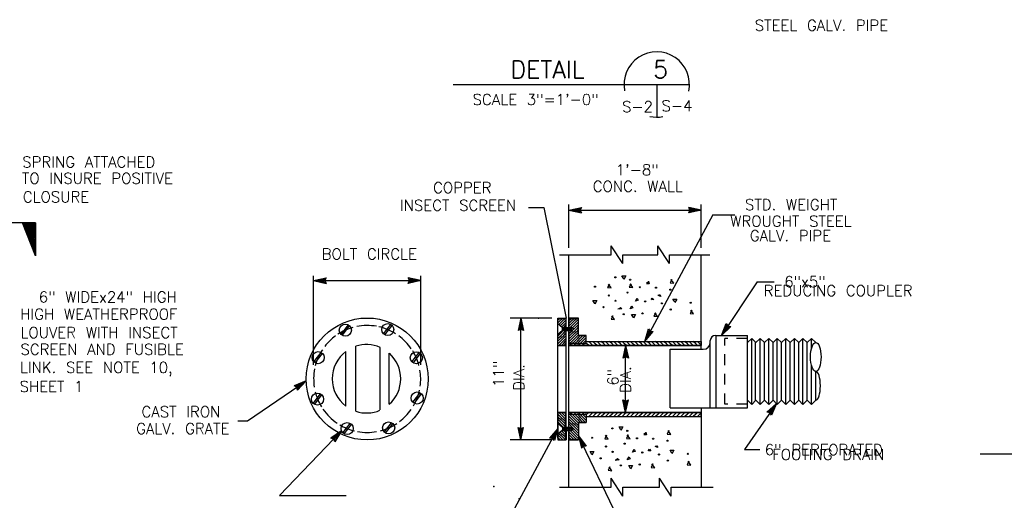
# Model space of a CAD drawing. Extents: x -18.3 to 23.7, y -15.8 to 14.2.
# Tile 11 of 19: x -8.4 to 2.9, y 2.1 to 7.6. Entities that reach past the tile are written whole.
import ezdxf
from ezdxf.enums import TextEntityAlignment as Align

# ---------------------------------------------------------------- set-up
doc = ezdxf.new("R2010")
doc.units = 0
doc.header["$MEASUREMENT"] = 0
doc.linetypes.add('HIDDEN2', pattern=[0.1875, 0.125, -0.0625])
doc.layers.add('01', color=7, linetype='CONTINUOUS')
doc.layers.add('02', color=7, linetype='CONTINUOUS')
doc.styles.add('TXT_SHX', font='txt.shx')

msp = doc.modelspace()

# ---------------------------------------------------------------- linework, layer by layer
at = {"layer": '01', "color": 7, "linetype": 'CONTINUOUS'}
for p, q in [((-3.463, 6.865), (-0.754, 6.865)), ((-1.129, 6.865), (-1.129, 6.49)), ((-2.602, 5.454), (-2.424, 5.454)), ((-2.424, 5.454), (-2.17, 4.184)), ((-2.137, 4.989), (-2.137, 5.489)), ((-2.137, 5.423), (-1.993, 5.454)), ((-2.137, 5.423), (-0.619, 5.423)), ((-2.137, 5.423), (-1.993, 5.392)), ((-2.1, 5.423), (-2.006, 5.443)), ((-2.1, 5.423), (-2.006, 5.403)), ((-2.064, 5.423), (-2.019, 5.433)), ((-2.064, 5.423), (-2.019, 5.414)), ((-2.019, 5.433), (-2.023, 5.423)), ((-2.023, 5.423), (-2.019, 5.414)), ((-2.006, 5.443), (-2.015, 5.423)), ((-2.015, 5.423), (-2.006, 5.403)), ((-1.993, 5.454), (-2.007, 5.423)), ((-2.007, 5.423), (-1.993, 5.392)), ((-0.619, 5.423), (-0.763, 5.454)), ((-0.749, 5.423), (-0.763, 5.454)), ((-0.619, 5.423), (-0.763, 5.392)), ((-0.763, 5.392), (-0.749, 5.423)), ((-0.656, 5.423), (-0.75, 5.443)), ((-0.741, 5.423), (-0.75, 5.443)), ((-0.656, 5.423), (-0.75, 5.403)), ((-0.75, 5.403), (-0.741, 5.423)), ((-0.692, 5.423), (-0.737, 5.432)), ((-0.733, 5.423), (-0.737, 5.432)), ((-0.692, 5.423), (-0.737, 5.413)), ((-0.737, 5.413), (-0.733, 5.423)), ((-0.619, 4.989), (-0.619, 5.489)), ((-0.485, 5.367), (-1.264, 3.916)), ((-0.485, 5.367), (-0.235, 5.367)), ((-1.651, 4.909), (-1.651, 5.011)), ((-1.517, 4.808), (-1.651, 5.011)), ((-1.116, 4.909), (-1.116, 5.011)), ((-0.982, 4.808), (-1.116, 5.011)), ((-2.244, 4.909), (-1.651, 4.909)), ((-2.137, 4.074), (-2.137, 4.909)), ((-1.517, 4.808), (-1.517, 4.909)), ((-1.517, 4.909), (-1.116, 4.909)), ((-0.982, 4.808), (-0.982, 4.909)), ((-0.982, 4.909), (-0.522, 4.909)), ((-0.619, 3.825), (-0.619, 4.909)), ((-5.065, 3.645), (-5.065, 4.669)), ((-5.065, 4.613), (-4.921, 4.644)), ((-5.028, 4.613), (-4.934, 4.633)), ((-4.934, 4.633), (-4.943, 4.613)), ((-4.921, 4.644), (-4.935, 4.613)), ((-3.835, 4.613), (-3.979, 4.644)), ((-3.965, 4.613), (-3.979, 4.644)), ((-3.872, 4.613), (-3.966, 4.633)), ((-3.957, 4.613), (-3.966, 4.633)), ((-3.837, 3.645), (-3.837, 4.669)), ((-5.065, 4.613), (-3.835, 4.613)), ((-5.065, 4.613), (-4.921, 4.582)), ((-5.028, 4.613), (-4.934, 4.593)), ((-4.992, 4.613), (-4.947, 4.623)), ((-4.992, 4.613), (-4.947, 4.604)), ((-4.947, 4.623), (-4.951, 4.613)), ((-4.951, 4.613), (-4.947, 4.604)), ((-4.943, 4.613), (-4.934, 4.593)), ((-4.935, 4.613), (-4.921, 4.582)), ((-3.835, 4.613), (-3.979, 4.582)), ((-3.979, 4.582), (-3.965, 4.613)), ((-3.872, 4.613), (-3.966, 4.593)), ((-3.966, 4.593), (-3.957, 4.613)), ((-3.908, 4.613), (-3.953, 4.622)), ((-3.949, 4.613), (-3.953, 4.622)), ((-3.908, 4.613), (-3.953, 4.603)), ((-3.953, 4.603), (-3.949, 4.613)), ((0.021, 4.599), (-0.385, 3.985)), ((0.021, 4.599), (0.217, 4.599)), ((-2.332, 4.184), (-2.81, 4.184)), ((-2.688, 4.184), (-2.719, 4.04)), ((-2.688, 2.784), (-2.688, 4.184)), ((-2.688, 4.184), (-2.657, 4.04)), ((-2.262, 4.184), (-2.17, 4.184)), ((-2.262, 2.806), (-2.262, 4.184)), ((-2.256, 4.165), (-2.237, 4.184)), ((-2.226, 4.165), (-2.207, 4.184)), ((-2.196, 4.165), (-2.177, 4.184)), ((-2.17, 4.074), (-2.17, 4.184)), ((-2.137, 4.184), (-2.027, 4.184)), ((-2.137, 4.181), (-2.134, 4.184)), ((-2.126, 4.162), (-2.104, 4.184)), ((-2.096, 4.162), (-2.074, 4.184)), ((-2.066, 4.162), (-2.044, 4.184)), ((-2.027, 3.984), (-2.027, 4.184)), ((-4.751, 3.996), (-4.667, 4.105)), ((-4.736, 3.984), (-4.652, 4.093)), ((-4.265, 4.002), (-4.181, 4.111)), ((-4.25, 3.99), (-4.166, 4.099)), ((-2.688, 4.147), (-2.708, 4.053)), ((-2.688, 4.111), (-2.697, 4.066)), ((-2.688, 4.07), (-2.697, 4.066)), ((-2.688, 4.147), (-2.668, 4.053)), ((-2.688, 4.111), (-2.678, 4.066)), ((-2.678, 4.066), (-2.688, 4.07)), ((-2.262, 4.159), (-2.256, 4.165)), ((-2.262, 4.129), (-2.256, 4.135)), ((-2.213, 4.074), (-2.262, 4.118)), ((-2.256, 4.135), (-2.226, 4.165)), ((-2.252, 4.109), (-2.226, 4.135)), ((-2.237, 4.094), (-2.226, 4.105)), ((-2.226, 4.135), (-2.196, 4.165)), ((-2.226, 4.105), (-2.196, 4.135)), ((-2.221, 4.08), (-2.196, 4.105)), ((-2.213, 4.074), (-2.106, 4.074)), ((-2.212, 4.039), (-2.212, 4.074)), ((-2.197, 4.074), (-2.196, 4.075)), ((-2.196, 4.135), (-2.171, 4.16)), ((-2.196, 4.105), (-2.171, 4.13)), ((-2.196, 4.075), (-2.171, 4.1)), ((-2.195, 4.039), (-2.195, 4.074)), ((-2.178, 4.039), (-2.178, 4.074)), ((-2.161, 4.039), (-2.161, 4.074)), ((-2.143, 4.039), (-2.143, 4.074)), ((-2.137, 4.151), (-2.126, 4.162)), ((-2.137, 4.121), (-2.126, 4.132)), ((-2.137, 4.091), (-2.126, 4.102)), ((-2.126, 4.132), (-2.096, 4.162)), ((-2.126, 4.102), (-2.096, 4.132)), ((-2.125, 4.039), (-2.125, 4.074)), ((-2.124, 4.074), (-2.096, 4.102)), ((-2.109, 4.039), (-2.109, 4.074)), ((-2.081, 4.057), (-2.106, 4.074)), ((-2.099, 4.069), (-2.096, 4.072)), ((-2.096, 4.132), (-2.066, 4.162)), ((-2.096, 4.102), (-2.066, 4.132)), ((-2.096, 4.072), (-2.066, 4.102)), ((-2.081, 4.057), (-2.066, 4.072)), ((-2.066, 4.132), (-2.036, 4.162)), ((-2.066, 4.102), (-2.036, 4.132)), ((-2.066, 4.072), (-2.036, 4.102)), ((-2.066, 4.042), (-2.036, 4.072)), ((-2.036, 4.162), (-2.027, 4.171)), ((-2.036, 4.132), (-2.027, 4.141)), ((-2.036, 4.102), (-2.027, 4.111)), ((-2.036, 4.072), (-2.027, 4.081)), ((-0.385, 3.985), (-0.331, 4.122)), ((-0.385, 3.985), (-0.28, 4.088)), ((-0.365, 4.016), (-0.329, 4.105)), ((-0.365, 4.016), (-0.296, 4.083)), ((-0.345, 4.046), (-0.328, 4.089)), ((-0.345, 4.046), (-0.312, 4.078)), ((-0.331, 4.122), (-0.313, 4.093)), ((-0.329, 4.105), (-0.318, 4.087)), ((-0.328, 4.089), (-0.322, 4.08)), ((-0.322, 4.08), (-0.312, 4.078)), ((-0.318, 4.087), (-0.296, 4.083)), ((-0.313, 4.093), (-0.28, 4.088)), ((-2.688, 4.054), (-2.719, 4.04)), ((-2.688, 4.062), (-2.708, 4.053)), ((-2.668, 4.053), (-2.688, 4.062)), ((-2.657, 4.04), (-2.688, 4.054)), ((-2.213, 4.038), (-2.262, 3.994)), ((-2.262, 3.979), (-2.256, 3.985)), ((-2.262, 3.949), (-2.256, 3.955)), ((-2.256, 3.985), (-2.226, 4.015)), ((-2.256, 3.955), (-2.226, 3.985)), ((-2.256, 3.925), (-2.226, 3.955)), ((-2.226, 4.015), (-2.202, 4.039)), ((-2.226, 3.985), (-2.196, 4.015)), ((-2.226, 3.955), (-2.196, 3.985)), ((-2.226, 3.925), (-2.196, 3.955)), ((-2.213, 4.039), (-2.106, 4.039)), ((-2.204, 4.05), (-2.204, 4.064)), ((-2.196, 4.015), (-2.171, 4.04)), ((-2.196, 3.985), (-2.171, 4.01)), ((-2.196, 3.955), (-2.171, 3.98)), ((-2.187, 4.05), (-2.187, 4.064)), ((-2.171, 4.05), (-2.171, 4.064)), ((-2.17, 2.806), (-2.17, 4.039)), ((-2.153, 4.05), (-2.153, 4.064)), ((-2.137, 2.241), (-2.137, 4.039)), ((-2.137, 4.039), (-2.137, 3.89)), ((-2.137, 4.031), (-2.129, 4.039)), ((-2.137, 4.001), (-2.126, 4.012)), ((-2.137, 3.971), (-2.126, 3.982)), ((-2.135, 4.05), (-2.135, 4.064)), ((-2.126, 4.012), (-2.096, 4.042)), ((-2.126, 3.982), (-2.096, 4.012)), ((-2.126, 3.952), (-2.096, 3.982)), ((-2.118, 4.05), (-2.118, 4.064)), ((-2.106, 4.039), (-2.081, 4.057)), ((-2.096, 4.042), (-2.084, 4.054)), ((-2.096, 4.012), (-2.066, 4.042)), ((-2.096, 3.982), (-2.066, 4.012)), ((-2.096, 3.952), (-2.066, 3.982)), ((-2.066, 4.012), (-2.036, 4.042)), ((-2.066, 3.982), (-2.036, 4.012)), ((-2.066, 3.952), (-2.036, 3.982)), ((-2.036, 4.042), (-2.027, 4.051)), ((-2.036, 4.012), (-2.027, 4.021)), ((-2.036, 3.982), (-2.027, 3.991)), ((-2.036, 3.952), (-2.006, 3.982)), ((-2.027, 3.984), (-1.937, 3.984)), ((-2.006, 3.982), (-2.004, 3.984)), ((-2.006, 3.952), (-1.976, 3.982)), ((-1.976, 3.982), (-1.974, 3.984)), ((-1.976, 3.952), (-1.946, 3.982)), ((-1.946, 3.982), (-1.944, 3.984)), ((-1.946, 3.952), (-1.937, 3.961)), ((-1.937, 3.897), (-1.937, 3.984)), ((-1.264, 3.916), (-1.223, 4.058)), ((-1.264, 3.916), (-1.169, 4.028)), ((-1.246, 3.949), (-1.22, 4.041)), ((-1.246, 3.949), (-1.184, 4.022)), ((-1.229, 3.98), (-1.217, 4.025)), ((-1.229, 3.98), (-1.2, 4.016)), ((-1.223, 4.058), (-1.203, 4.031)), ((-1.22, 4.041), (-1.206, 4.023)), ((-1.217, 4.025), (-1.21, 4.016)), ((-1.21, 4.016), (-1.2, 4.016)), ((-1.206, 4.023), (-1.184, 4.022)), ((-1.203, 4.031), (-1.169, 4.028)), ((-0.455, 3.985), (-0.089, 3.985)), ((-0.447, 3.154), (-0.447, 3.985)), ((-0.089, 3.154), (-0.089, 3.985)), ((-4.583, 3.113), (-4.583, 3.859)), ((-4.303, 3.128), (-4.303, 3.847)), ((-2.262, 3.919), (-2.256, 3.925)), ((-2.262, 3.889), (-2.256, 3.895)), ((-2.262, 3.868), (-2.17, 3.868)), ((-2.256, 3.895), (-2.226, 3.925)), ((-2.253, 3.868), (-2.226, 3.895)), ((-2.226, 3.895), (-2.196, 3.925)), ((-2.223, 3.868), (-2.196, 3.895)), ((-2.196, 3.925), (-2.171, 3.95)), ((-2.196, 3.895), (-2.171, 3.92)), ((-2.193, 3.868), (-2.171, 3.89)), ((-2.137, 3.941), (-2.126, 3.952)), ((-2.137, 3.911), (-2.126, 3.922)), ((-2.137, 3.89), (-2.133, 3.887)), ((-2.136, 3.868), (-0.619, 3.868)), ((-2.117, 3.897), (-2.133, 3.887)), ((-2.127, 3.891), (-2.126, 3.892)), ((-2.126, 3.922), (-2.096, 3.952)), ((-2.126, 3.892), (-2.096, 3.922)), ((-2.122, 3.888), (-2.125, 3.892)), ((-2.102, 3.868), (-2.122, 3.888)), ((-2.118, 3.897), (-2.102, 3.887)), ((-2.087, 3.897), (-2.102, 3.887)), ((-2.099, 3.889), (-2.096, 3.892)), ((-2.096, 3.922), (-2.066, 3.952)), ((-2.096, 3.892), (-2.066, 3.922)), ((-2.087, 3.897), (-2.072, 3.887)), ((-2.054, 3.868), (-2.074, 3.888)), ((-2.057, 3.897), (-2.072, 3.887)), ((-2.069, 3.889), (-2.066, 3.892)), ((-2.066, 3.922), (-2.036, 3.952)), ((-2.066, 3.892), (-2.036, 3.922)), ((-2.057, 3.897), (-2.042, 3.887)), ((-2.027, 3.897), (-2.042, 3.887)), ((-2.039, 3.889), (-2.036, 3.892)), ((-2.036, 3.922), (-2.006, 3.952)), ((-2.036, 3.892), (-2.006, 3.922)), ((-2.026, 3.888), (-2.031, 3.893)), ((-2.027, 3.897), (-2.012, 3.887)), ((-2.006, 3.868), (-2.026, 3.888)), ((-1.997, 3.897), (-2.012, 3.887)), ((-2.009, 3.889), (-2.006, 3.892)), ((-2.006, 3.922), (-1.976, 3.952)), ((-2.006, 3.892), (-1.976, 3.922)), ((-1.997, 3.897), (-1.982, 3.887)), ((-1.967, 3.897), (-1.982, 3.887)), ((-1.979, 3.889), (-1.976, 3.892)), ((-1.978, 3.888), (-1.979, 3.889)), ((-1.958, 3.868), (-1.978, 3.888)), ((-1.976, 3.922), (-1.946, 3.952)), ((-1.976, 3.892), (-1.946, 3.922)), ((-1.967, 3.897), (-1.952, 3.887)), ((-1.937, 3.897), (-1.952, 3.887)), ((-1.949, 3.889), (-1.946, 3.892)), ((-1.946, 3.922), (-1.937, 3.931)), ((-1.946, 3.892), (-1.937, 3.901)), ((-1.93, 3.888), (-1.938, 3.896)), ((-1.937, 3.916), (-0.619, 3.916)), ((-1.91, 3.868), (-1.93, 3.888)), ((-1.882, 3.888), (-1.91, 3.916)), ((-1.862, 3.868), (-1.882, 3.888)), ((-1.834, 3.888), (-1.862, 3.916)), ((-1.814, 3.868), (-1.834, 3.888)), ((-1.786, 3.888), (-1.814, 3.916)), ((-1.766, 3.868), (-1.786, 3.888)), ((-1.738, 3.888), (-1.766, 3.916)), ((-1.718, 3.868), (-1.738, 3.888)), ((-1.69, 3.888), (-1.718, 3.916)), ((-1.67, 3.868), (-1.69, 3.888)), ((-1.642, 3.888), (-1.67, 3.916)), ((-1.622, 3.868), (-1.642, 3.888)), ((-1.594, 3.888), (-1.622, 3.916)), ((-1.574, 3.868), (-1.594, 3.888)), ((-1.546, 3.888), (-1.574, 3.916)), ((-1.526, 3.868), (-1.546, 3.888)), ((-1.498, 3.888), (-1.526, 3.916)), ((-1.486, 3.868), (-1.517, 3.724)), ((-1.478, 3.868), (-1.498, 3.888)), ((-1.486, 3.1), (-1.486, 3.868)), ((-1.486, 3.868), (-1.455, 3.724)), ((-1.45, 3.888), (-1.478, 3.916)), ((-1.43, 3.868), (-1.45, 3.888)), ((-1.402, 3.888), (-1.43, 3.916)), ((-1.382, 3.868), (-1.402, 3.888)), ((-1.354, 3.888), (-1.382, 3.916)), ((-1.334, 3.868), (-1.354, 3.888)), ((-1.306, 3.888), (-1.334, 3.916)), ((-1.286, 3.868), (-1.306, 3.888)), ((-1.258, 3.888), (-1.286, 3.916)), ((-1.238, 3.868), (-1.258, 3.888)), ((-1.21, 3.888), (-1.238, 3.916)), ((-1.19, 3.868), (-1.21, 3.888)), ((-1.162, 3.888), (-1.19, 3.916)), ((-1.142, 3.868), (-1.162, 3.888)), ((-1.114, 3.888), (-1.142, 3.916)), ((-1.094, 3.868), (-1.114, 3.888)), ((-1.066, 3.888), (-1.094, 3.916)), ((-1.046, 3.868), (-1.066, 3.888)), ((-1.018, 3.888), (-1.046, 3.916)), ((-0.998, 3.868), (-1.018, 3.888)), ((-0.97, 3.888), (-0.998, 3.916)), ((-0.95, 3.868), (-0.97, 3.888)), ((-0.922, 3.888), (-0.95, 3.916)), ((-0.902, 3.868), (-0.922, 3.888)), ((-0.874, 3.888), (-0.902, 3.916)), ((-0.854, 3.868), (-0.874, 3.888)), ((-0.826, 3.888), (-0.854, 3.916)), ((-0.806, 3.868), (-0.826, 3.888)), ((-0.778, 3.888), (-0.806, 3.916)), ((-0.758, 3.868), (-0.778, 3.888)), ((-0.73, 3.888), (-0.758, 3.916)), ((-0.71, 3.868), (-0.73, 3.888)), ((-0.682, 3.888), (-0.71, 3.916)), ((-0.662, 3.868), (-0.682, 3.888)), ((-0.634, 3.888), (-0.662, 3.916)), ((-0.619, 3.873), (-0.634, 3.888)), ((-0.515, 3.154), (-0.515, 3.925)), ((-0.089, 3.902), (-0.04, 3.95)), ((0.009, 3.902), (-0.04, 3.95)), ((-0.04, 3.192), (-0.04, 3.95)), ((0.004, 3.235), (0.004, 3.902)), ((0.009, 3.902), (0.058, 3.95)), ((0.107, 3.902), (0.058, 3.95)), ((0.058, 3.192), (0.058, 3.95)), ((0.107, 3.902), (0.156, 3.95)), ((0.107, 3.235), (0.107, 3.902)), ((0.205, 3.902), (0.156, 3.95)), ((0.156, 3.192), (0.156, 3.95)), ((0.205, 3.902), (0.254, 3.95)), ((0.205, 3.235), (0.205, 3.902)), ((0.252, 3.192), (0.252, 3.95)), ((0.303, 3.902), (0.254, 3.95)), ((0.303, 3.902), (0.352, 3.95)), ((0.303, 3.235), (0.303, 3.902)), ((0.401, 3.902), (0.352, 3.95)), ((0.352, 3.192), (0.352, 3.95)), ((0.401, 3.902), (0.45, 3.95)), ((0.401, 3.235), (0.401, 3.902)), ((0.499, 3.902), (0.45, 3.95)), ((0.45, 3.192), (0.45, 3.95)), ((0.499, 3.902), (0.548, 3.95)), ((0.499, 3.235), (0.499, 3.902)), ((0.597, 3.902), (0.548, 3.95)), ((0.548, 3.192), (0.548, 3.95)), ((0.596, 3.235), (0.596, 3.902)), ((0.597, 3.902), (0.646, 3.95)), ((0.695, 3.902), (0.646, 3.95)), ((0.646, 3.835), (0.646, 3.95)), ((-5.064, 3.68), (-4.98, 3.789)), ((-5.049, 3.668), (-4.965, 3.777)), ((-4.696, 3.172), (-4.696, 3.8)), ((-4.197, 3.193), (-4.197, 3.779)), ((-3.937, 3.679), (-3.853, 3.788)), ((-3.922, 3.667), (-3.838, 3.776)), ((-1.486, 3.738), (-1.517, 3.724)), ((-1.486, 3.831), (-1.506, 3.737)), ((-1.486, 3.746), (-1.506, 3.737)), ((-1.486, 3.795), (-1.495, 3.75)), ((-1.486, 3.754), (-1.495, 3.75)), ((-1.486, 3.831), (-1.466, 3.737)), ((-1.486, 3.795), (-1.476, 3.75)), ((-1.476, 3.75), (-1.486, 3.754)), ((-1.466, 3.737), (-1.486, 3.746)), ((-1.455, 3.724), (-1.486, 3.738)), ((-0.974, 3.825), (-0.595, 3.825)), ((-0.974, 3.154), (-0.974, 3.825)), ((0.646, 3.192), (0.646, 3.638)), ((0.695, 3.235), (0.695, 3.569)), ((-5.823, 3.003), (-5.151, 3.462)), ((-5.151, 3.462), (-5.287, 3.406)), ((-5.258, 3.389), (-5.287, 3.406)), ((-5.182, 3.441), (-5.27, 3.405)), ((-5.252, 3.393), (-5.27, 3.405)), ((-5.252, 3.355), (-5.258, 3.389)), ((-5.211, 3.421), (-5.253, 3.403)), ((-5.245, 3.398), (-5.253, 3.403)), ((-5.151, 3.462), (-5.252, 3.355)), ((-5.248, 3.372), (-5.252, 3.393)), ((-5.182, 3.441), (-5.248, 3.372)), ((-5.243, 3.387), (-5.245, 3.398)), ((-5.211, 3.421), (-5.243, 3.387)), ((-5.07, 3.204), (-4.986, 3.313)), ((-5.055, 3.192), (-4.971, 3.301)), ((-3.927, 3.216), (-3.843, 3.325)), ((-3.912, 3.204), (-3.828, 3.313)), ((-1.486, 3.1), (-1.517, 3.244)), ((-1.517, 3.244), (-1.486, 3.23)), ((-1.486, 3.137), (-1.506, 3.231)), ((-1.506, 3.231), (-1.486, 3.222)), ((-1.486, 3.173), (-1.496, 3.218)), ((-1.496, 3.218), (-1.486, 3.214)), ((-1.486, 3.1), (-1.455, 3.244)), ((-1.486, 3.23), (-1.455, 3.244)), ((-1.486, 3.137), (-1.466, 3.231)), ((-1.486, 3.222), (-1.466, 3.231)), ((-1.486, 3.173), (-1.477, 3.218)), ((-1.486, 3.214), (-1.477, 3.218)), ((0.243, 3.203), (-0.124, 2.675)), ((-0.089, 3.24), (-0.04, 3.192)), ((0.009, 3.24), (-0.04, 3.192)), ((0.009, 3.24), (0.058, 3.192)), ((0.107, 3.24), (0.058, 3.192)), ((0.107, 3.24), (0.156, 3.192)), ((0.243, 3.203), (0.135, 3.102)), ((0.222, 3.173), (0.152, 3.107)), ((0.205, 3.24), (0.156, 3.192)), ((0.222, 3.173), (0.185, 3.084)), ((0.243, 3.203), (0.186, 3.067)), ((0.205, 3.24), (0.254, 3.192)), ((0.303, 3.24), (0.254, 3.192)), ((0.303, 3.24), (0.352, 3.192)), ((0.401, 3.24), (0.352, 3.192)), ((0.401, 3.24), (0.45, 3.192)), ((0.499, 3.24), (0.45, 3.192)), ((0.499, 3.24), (0.548, 3.192)), ((0.597, 3.24), (0.548, 3.192)), ((0.597, 3.24), (0.646, 3.192)), ((0.695, 3.24), (0.646, 3.192)), ((-2.262, 3.1), (-2.17, 3.1)), ((-2.262, 3.079), (-2.256, 3.073)), ((-2.256, 3.073), (-2.226, 3.043)), ((-2.253, 3.1), (-2.226, 3.073)), ((-2.226, 3.073), (-2.196, 3.043)), ((-2.223, 3.1), (-2.196, 3.073)), ((-2.196, 3.073), (-2.171, 3.048)), ((-2.193, 3.1), (-2.171, 3.078)), ((-2.137, 3.078), (-2.133, 3.081)), ((-2.137, 2.929), (-2.137, 3.078)), ((-2.137, 3.057), (-2.126, 3.046)), ((-2.136, 3.1), (-0.619, 3.1)), ((-2.117, 3.071), (-2.133, 3.081)), ((-2.127, 3.077), (-2.126, 3.076)), ((-2.126, 3.076), (-2.096, 3.046)), ((-2.122, 3.08), (-2.125, 3.076)), ((-2.102, 3.1), (-2.122, 3.08)), ((-2.118, 3.071), (-2.102, 3.081)), ((-2.087, 3.071), (-2.102, 3.081)), ((-2.099, 3.079), (-2.096, 3.076)), ((-2.096, 3.076), (-2.066, 3.046)), ((-2.087, 3.071), (-2.072, 3.081)), ((-2.054, 3.1), (-2.074, 3.08)), ((-2.057, 3.071), (-2.072, 3.081)), ((-2.069, 3.079), (-2.066, 3.076)), ((-2.066, 3.076), (-2.036, 3.046)), ((-2.057, 3.071), (-2.042, 3.081)), ((-2.027, 3.071), (-2.042, 3.081)), ((-2.039, 3.079), (-2.036, 3.076)), ((-2.036, 3.076), (-2.006, 3.046)), ((-2.026, 3.08), (-2.031, 3.075)), ((-2.027, 3.071), (-2.012, 3.081)), ((-2.006, 3.1), (-2.026, 3.08)), ((-1.997, 3.071), (-2.012, 3.081)), ((-2.009, 3.079), (-2.006, 3.076)), ((-2.006, 3.076), (-1.976, 3.046)), ((-1.997, 3.071), (-1.982, 3.081)), ((-1.967, 3.071), (-1.982, 3.081)), ((-1.978, 3.08), (-1.979, 3.079)), ((-1.979, 3.079), (-1.976, 3.076)), ((-1.958, 3.1), (-1.978, 3.08)), ((-1.976, 3.076), (-1.946, 3.046)), ((-1.967, 3.071), (-1.952, 3.081)), ((-1.937, 3.071), (-1.952, 3.081)), ((-1.949, 3.079), (-1.946, 3.076)), ((-1.946, 3.076), (-1.937, 3.067)), ((-1.93, 3.08), (-1.938, 3.072)), ((-1.937, 3.071), (-1.937, 2.984)), ((-1.937, 3.052), (-0.619, 3.052)), ((-1.91, 3.1), (-1.93, 3.08)), ((-1.882, 3.08), (-1.91, 3.052)), ((-1.862, 3.1), (-1.882, 3.08)), ((-1.834, 3.08), (-1.862, 3.052)), ((-1.814, 3.1), (-1.834, 3.08)), ((-1.786, 3.08), (-1.814, 3.052)), ((-1.766, 3.1), (-1.786, 3.08)), ((-1.738, 3.08), (-1.766, 3.052)), ((-1.718, 3.1), (-1.738, 3.08)), ((-1.69, 3.08), (-1.718, 3.052)), ((-1.67, 3.1), (-1.69, 3.08)), ((-1.642, 3.08), (-1.67, 3.052)), ((-1.622, 3.1), (-1.642, 3.08)), ((-1.594, 3.08), (-1.622, 3.052)), ((-1.574, 3.1), (-1.594, 3.08)), ((-1.546, 3.08), (-1.574, 3.052)), ((-1.526, 3.1), (-1.546, 3.08)), ((-1.498, 3.08), (-1.526, 3.052)), ((-1.478, 3.1), (-1.498, 3.08)), ((-1.45, 3.08), (-1.478, 3.052)), ((-1.43, 3.1), (-1.45, 3.08)), ((-1.402, 3.08), (-1.43, 3.052)), ((-1.382, 3.1), (-1.402, 3.08)), ((-1.354, 3.08), (-1.382, 3.052)), ((-1.334, 3.1), (-1.354, 3.08)), ((-1.306, 3.08), (-1.334, 3.052)), ((-1.286, 3.1), (-1.306, 3.08)), ((-1.258, 3.08), (-1.286, 3.052)), ((-1.238, 3.1), (-1.258, 3.08)), ((-1.21, 3.08), (-1.238, 3.052)), ((-1.19, 3.1), (-1.21, 3.08)), ((-1.162, 3.08), (-1.19, 3.052)), ((-1.142, 3.1), (-1.162, 3.08)), ((-1.114, 3.08), (-1.142, 3.052)), ((-1.094, 3.1), (-1.114, 3.08)), ((-1.066, 3.08), (-1.094, 3.052)), ((-1.046, 3.1), (-1.066, 3.08)), ((-1.018, 3.08), (-1.046, 3.052)), ((-0.998, 3.1), (-1.018, 3.08)), ((-0.97, 3.08), (-0.998, 3.052)), ((-0.974, 3.154), (-0.089, 3.154)), ((-0.95, 3.1), (-0.97, 3.08)), ((-0.922, 3.08), (-0.95, 3.052)), ((-0.902, 3.1), (-0.922, 3.08)), ((-0.874, 3.08), (-0.902, 3.052)), ((-0.854, 3.1), (-0.874, 3.08)), ((-0.826, 3.08), (-0.854, 3.052)), ((-0.806, 3.1), (-0.826, 3.08)), ((-0.778, 3.08), (-0.806, 3.052)), ((-0.758, 3.1), (-0.778, 3.08)), ((-0.73, 3.08), (-0.758, 3.052)), ((-0.71, 3.1), (-0.73, 3.08)), ((-0.682, 3.08), (-0.71, 3.052)), ((-0.662, 3.1), (-0.682, 3.08)), ((-0.634, 3.08), (-0.662, 3.052)), ((-0.619, 3.095), (-0.634, 3.08)), ((-0.619, 3.154), (-0.619, 2.241)), ((0.169, 3.096), (0.135, 3.102)), ((0.173, 3.103), (0.152, 3.107)), ((0.201, 3.143), (0.168, 3.111)), ((0.178, 3.109), (0.168, 3.111)), ((0.186, 3.067), (0.169, 3.096)), ((0.185, 3.084), (0.173, 3.103)), ((0.184, 3.1), (0.178, 3.109)), ((0.201, 3.143), (0.184, 3.1)), ((-5.934, 3.003), (-5.823, 3.003)), ((-4.73, 2.865), (-4.646, 2.974)), ((-4.715, 2.853), (-4.631, 2.962)), ((-4.255, 2.873), (-4.171, 2.982)), ((-4.24, 2.861), (-4.156, 2.97)), ((-2.262, 3.049), (-2.256, 3.043)), ((-2.262, 3.019), (-2.256, 3.013)), ((-2.262, 2.989), (-2.256, 2.983)), ((-2.213, 2.93), (-2.262, 2.974)), ((-2.256, 3.043), (-2.226, 3.013)), ((-2.256, 3.013), (-2.226, 2.983)), ((-2.256, 2.983), (-2.226, 2.953)), ((-2.226, 3.043), (-2.196, 3.013)), ((-2.226, 3.013), (-2.196, 2.983)), ((-2.226, 2.983), (-2.196, 2.953)), ((-2.226, 2.953), (-2.202, 2.929)), ((-2.196, 3.043), (-2.171, 3.018)), ((-2.196, 3.013), (-2.171, 2.988)), ((-2.196, 2.983), (-2.171, 2.958)), ((-2.196, 2.953), (-2.171, 2.928)), ((-2.137, 3.027), (-2.126, 3.016)), ((-2.137, 2.997), (-2.126, 2.986)), ((-2.137, 2.967), (-2.126, 2.956)), ((-2.137, 2.937), (-2.129, 2.929)), ((-2.126, 3.046), (-2.096, 3.016)), ((-2.126, 3.016), (-2.096, 2.986)), ((-2.126, 2.986), (-2.096, 2.956)), ((-2.126, 2.956), (-2.096, 2.926)), ((-2.096, 3.046), (-2.066, 3.016)), ((-2.096, 3.016), (-2.066, 2.986)), ((-2.096, 2.986), (-2.066, 2.956)), ((-2.096, 2.956), (-2.066, 2.926)), ((-2.066, 3.046), (-2.036, 3.016)), ((-2.066, 3.016), (-2.036, 2.986)), ((-2.066, 2.986), (-2.036, 2.956)), ((-2.066, 2.956), (-2.036, 2.926)), ((-2.036, 3.046), (-2.006, 3.016)), ((-2.036, 3.016), (-2.006, 2.986)), ((-2.036, 2.986), (-2.027, 2.977)), ((-2.036, 2.956), (-2.027, 2.947)), ((-2.027, 2.984), (-2.027, 2.784)), ((-2.027, 2.984), (-1.937, 2.984)), ((-2.006, 3.046), (-1.976, 3.016)), ((-2.006, 3.016), (-1.976, 2.986)), ((-2.006, 2.986), (-2.004, 2.984)), ((-1.976, 3.046), (-1.946, 3.016)), ((-1.976, 3.016), (-1.946, 2.986)), ((-1.976, 2.986), (-1.974, 2.984)), ((-1.946, 3.046), (-1.937, 3.037)), ((-1.946, 3.016), (-1.937, 3.007)), ((-1.946, 2.986), (-1.944, 2.984)), ((-5.455, 2.144), (-4.744, 2.887)), ((-4.744, 2.887), (-4.866, 2.804)), ((-4.77, 2.86), (-4.849, 2.806)), ((-4.794, 2.834), (-4.832, 2.808)), ((-4.744, 2.887), (-4.821, 2.762)), ((-4.77, 2.86), (-4.82, 2.779)), ((-4.794, 2.834), (-4.818, 2.795)), ((-2.785, 1.949), (-2.262, 2.917)), ((-2.688, 2.784), (-2.719, 2.928)), ((-2.719, 2.928), (-2.688, 2.914)), ((-2.688, 2.821), (-2.708, 2.915)), ((-2.708, 2.915), (-2.688, 2.906)), ((-2.688, 2.857), (-2.698, 2.902)), ((-2.698, 2.902), (-2.688, 2.898)), ((-2.688, 2.784), (-2.657, 2.928)), ((-2.688, 2.914), (-2.657, 2.928)), ((-2.688, 2.821), (-2.668, 2.915)), ((-2.688, 2.906), (-2.668, 2.915)), ((-2.688, 2.857), (-2.679, 2.902)), ((-2.688, 2.898), (-2.679, 2.902)), ((-2.262, 2.917), (-2.358, 2.805)), ((-2.28, 2.884), (-2.342, 2.811)), ((-2.297, 2.853), (-2.326, 2.817)), ((-2.297, 2.853), (-2.309, 2.808)), ((-2.28, 2.884), (-2.307, 2.792)), ((-2.262, 2.917), (-2.303, 2.776)), ((-2.213, 2.894), (-2.262, 2.85)), ((-2.262, 2.839), (-2.256, 2.833)), ((-2.256, 2.833), (-2.226, 2.803)), ((-2.252, 2.859), (-2.226, 2.833)), ((-2.237, 2.874), (-2.226, 2.863)), ((-2.226, 2.863), (-2.196, 2.833)), ((-2.226, 2.833), (-2.196, 2.803)), ((-2.221, 2.888), (-2.196, 2.863)), ((-2.213, 2.929), (-2.106, 2.929)), ((-2.213, 2.894), (-2.106, 2.894)), ((-2.212, 2.929), (-2.212, 2.894)), ((-2.204, 2.918), (-2.204, 2.904)), ((-2.197, 2.894), (-2.196, 2.893)), ((-2.196, 2.893), (-2.171, 2.868)), ((-2.196, 2.863), (-2.171, 2.838)), ((-2.196, 2.833), (-2.171, 2.808)), ((-2.195, 2.929), (-2.195, 2.894)), ((-2.187, 2.918), (-2.187, 2.904)), ((-2.178, 2.929), (-2.178, 2.894)), ((-2.171, 2.918), (-2.171, 2.904)), ((-2.17, 2.894), (-2.17, 2.784)), ((-2.161, 2.929), (-2.161, 2.894)), ((-2.153, 2.918), (-2.153, 2.904)), ((-2.143, 2.929), (-2.143, 2.894)), ((-2.137, 2.894), (-2.137, 2.784)), ((-2.137, 2.877), (-2.126, 2.866)), ((-2.137, 2.847), (-2.126, 2.836)), ((-2.135, 2.918), (-2.135, 2.904)), ((-2.126, 2.866), (-2.096, 2.836)), ((-2.126, 2.836), (-2.096, 2.806)), ((-2.125, 2.929), (-2.125, 2.894)), ((-2.124, 2.894), (-2.096, 2.866)), ((-2.118, 2.918), (-2.118, 2.904)), ((-2.109, 2.929), (-2.109, 2.894)), ((-2.106, 2.929), (-2.081, 2.911)), ((-2.081, 2.911), (-2.106, 2.894)), ((-2.099, 2.899), (-2.096, 2.896)), ((-2.096, 2.926), (-2.084, 2.914)), ((-2.096, 2.896), (-2.066, 2.866)), ((-2.096, 2.866), (-2.066, 2.836)), ((-2.096, 2.836), (-2.066, 2.806)), ((-2.081, 2.911), (-2.066, 2.896)), ((-2.066, 2.926), (-2.036, 2.896)), ((-2.066, 2.896), (-2.036, 2.866)), ((-2.066, 2.866), (-2.036, 2.836)), ((-2.066, 2.836), (-2.036, 2.806)), ((-2.036, 2.926), (-2.027, 2.917)), ((-2.036, 2.896), (-2.027, 2.887)), ((-2.036, 2.866), (-2.027, 2.857)), ((-2.036, 2.836), (-2.027, 2.827)), ((-1.581, 1.896), (-2.027, 2.831)), ((-2.027, 2.831), (-1.937, 2.714)), ((-2.027, 2.831), (-1.993, 2.688)), ((-4.834, 2.793), (-4.866, 2.804)), ((-4.828, 2.799), (-4.849, 2.806)), ((-4.821, 2.762), (-4.834, 2.793)), ((-4.823, 2.805), (-4.832, 2.808)), ((-4.82, 2.779), (-4.828, 2.799)), ((-4.818, 2.795), (-4.823, 2.805)), ((-2.332, 2.784), (-2.81, 2.784)), ((-2.324, 2.803), (-2.358, 2.805)), ((-2.32, 2.81), (-2.342, 2.811)), ((-2.316, 2.817), (-2.326, 2.817)), ((-2.303, 2.776), (-2.324, 2.803)), ((-2.307, 2.792), (-2.32, 2.81)), ((-2.309, 2.808), (-2.316, 2.817)), ((-2.262, 2.809), (-2.256, 2.803)), ((-2.262, 2.784), (-2.17, 2.784)), ((-2.256, 2.803), (-2.237, 2.784)), ((-2.226, 2.803), (-2.207, 2.784)), ((-2.196, 2.803), (-2.177, 2.784)), ((-2.137, 2.817), (-2.126, 2.806)), ((-2.137, 2.787), (-2.134, 2.784)), ((-2.137, 2.784), (-2.027, 2.784)), ((-2.126, 2.806), (-2.104, 2.784)), ((-2.096, 2.806), (-2.074, 2.784)), ((-2.066, 2.806), (-2.044, 2.784)), ((-2.036, 2.806), (-2.027, 2.797)), ((-2.011, 2.798), (-1.953, 2.721)), ((-2.011, 2.798), (-1.989, 2.704)), ((-1.996, 2.765), (-1.984, 2.721)), ((-1.996, 2.765), (-1.967, 2.729)), ((-1.971, 2.714), (-1.993, 2.688)), ((-1.974, 2.721), (-1.989, 2.704)), ((-1.978, 2.728), (-1.984, 2.721)), ((-1.967, 2.729), (-1.978, 2.728)), ((-1.953, 2.721), (-1.974, 2.721)), ((-1.937, 2.714), (-1.971, 2.714)), ((-0.124, 2.675), (0.052, 2.675)), ((2.58, 2.625), (7.868, 2.625)), ((-1.651, 2.241), (-1.651, 2.343)), ((-1.517, 2.14), (-1.651, 2.343)), ((-1.096, 2.241), (-1.096, 2.343)), ((-0.962, 2.14), (-1.096, 2.343)), ((-2.244, 2.241), (-1.651, 2.241)), ((-1.517, 2.14), (-1.517, 2.241)), ((-1.517, 2.241), (-1.096, 2.241)), ((-0.962, 2.14), (-0.962, 2.241)), ((-0.962, 2.241), (-0.483, 2.241)), ((-5.455, 2.144), (-4.693, 2.144))]:
    msp.add_line(p, q, dxfattribs=at)
at = {"layer": '01', "color": 7, "linetype": 'HIDDEN2'}
for p, q in [((-0.089, 3.95), (-0.348, 3.95)), ((-0.348, 3.194), (-0.348, 3.95)), ((-0.089, 3.194), (-0.348, 3.194))]:
    msp.add_line(p, q, dxfattribs=at)
at = {"layer": '01', "color": 7, "linetype": 'CONTINUOUS'}
for points in [[(-2.262, 3.868), (-2.262, 3.996), (-2.262, 4.118), (-2.262, 4.184), (-2.171, 4.184), (-2.171, 4.074)], [(-2.137, 3.89), (-2.133, 3.887), (-2.118, 3.897), (-2.102, 3.887), (-2.087, 3.897), (-2.072, 3.887), (-2.057, 3.897), (-2.042, 3.887), (-2.027, 3.897), (-2.012, 3.887), (-1.997, 3.897), (-1.982, 3.887), (-1.967, 3.897), (-1.952, 3.887), (-1.937, 3.897), (-1.937, 3.984), (-2.027, 3.984), (-2.027, 4.184), (-2.137, 4.184), (-2.137, 4.074)], [(-2.171, 4.039), (-2.171, 3.868), (-2.262, 3.868)], [(-2.262, 3.1), (-2.262, 2.972), (-2.262, 2.85), (-2.262, 2.784), (-2.171, 2.784), (-2.171, 2.894)], [(-2.171, 2.929), (-2.171, 3.1), (-2.262, 3.1)], [(-2.137, 3.078), (-2.133, 3.081), (-2.118, 3.071), (-2.102, 3.081), (-2.087, 3.071), (-2.072, 3.081), (-2.057, 3.071), (-2.042, 3.081), (-2.027, 3.071), (-2.012, 3.081), (-1.997, 3.071), (-1.982, 3.081), (-1.967, 3.071), (-1.952, 3.081), (-1.937, 3.071), (-1.937, 2.984), (-2.027, 2.984), (-2.027, 2.784), (-2.137, 2.784), (-2.137, 2.894)]]:
    msp.add_lwpolyline(points, dxfattribs=at)
for points in [[(-2.137, 3.89), (-2.133, 3.887), (-2.118, 3.897), (-2.102, 3.887), (-2.087, 3.897), (-2.072, 3.887), (-2.057, 3.897), (-2.042, 3.887), (-2.026, 3.897), (-2.012, 3.887), (-1.997, 3.897), (-1.982, 3.887), (-1.967, 3.897), (-1.952, 3.887), (-1.937, 3.897), (-1.937, 3.916), (-0.619, 3.916), (-0.619, 3.868), (-2.136, 3.868)], [(-2.137, 3.078), (-2.133, 3.081), (-2.118, 3.071), (-2.102, 3.081), (-2.087, 3.071), (-2.072, 3.081), (-2.057, 3.071), (-2.042, 3.081), (-2.026, 3.071), (-2.012, 3.081), (-1.997, 3.071), (-1.982, 3.081), (-1.967, 3.071), (-1.952, 3.081), (-1.937, 3.071), (-1.937, 3.052), (-0.619, 3.052), (-0.619, 3.1), (-2.136, 3.1)]]:
    msp.add_lwpolyline(points, close=True, dxfattribs=at)
for centre, radius in [((-4.451, 3.484), 0.7), ((-4.701, 4.045), 0.0694), ((-4.215, 4.051), 0.0694), ((-5.014, 3.729), 0.0694), ((-3.887, 3.728), 0.0694), ((-5.02, 3.253), 0.0694), ((-3.877, 3.265), 0.0694), ((-4.68, 2.914), 0.0694), ((-4.205, 2.922), 0.0694)]:
    msp.add_circle(centre, radius, dxfattribs=at)
for centre, radius, start, end in [((-1.129, 6.865), 0.375, 348.0239, 190.9202), ((-1.129, 6.865), 0.375, 257.8197, 280.7131), ((-4.451, 3.484), 0.614, 105.4034, 123.2023), ((-4.451, 3.484), 0.614, 79.9483, 101.2551), ((-4.451, 3.484), 0.614, 57.8953, 77.4211), ((-4.451, 3.484), 0.614, 126.4237, 142.5385), ((-4.451, 3.484), 0.614, 34.4653, 53.952), ((-0.455, 3.925), 0.06, 90, 180), ((-4.459, 3.486), 0.393, 66.7054, 108.3889), ((-0.595, 3.905), 0.08, 270, 360), ((-4.451, 3.484), 0.614, 146.8034, 165.6715), ((-4.459, 3.486), 0.393, 127.1326, 232.9553), ((-4.459, 3.486), 0.393, 311.803, 48.0996), ((-4.451, 3.484), 0.614, 14.5378, 31.5891), ((-4.451, 3.484), 0.614, 169.09, 188.8951), ((-4.451, 3.484), 0.614, 352.239, 9.5081), ((-4.451, 3.484), 0.614, 193.7867, 211.3943), ((-4.451, 3.484), 0.614, 329.804, 348.0874), ((-4.451, 3.484), 0.614, 214.3114, 236.052), ((-4.459, 3.486), 0.393, 251.6111, 293.1795), ((-4.451, 3.484), 0.614, 307.0383, 325.3813), ((-4.451, 3.484), 0.614, 239.1801, 256.1449), ((-4.451, 3.484), 0.614, 284.3535, 303.7934), ((-4.451, 3.484), 0.614, 259.5867, 280.1874)]:
    msp.add_arc(centre, radius, start, end, dxfattribs=at)
msp.add_ellipse((0.695, 3.737), major_axis=(0, -0.166), ratio=0.365935, dxfattribs=at)
msp.add_ellipse((0.695, 3.406), major_axis=(0, 0.166), ratio=0.32036, start_param=3.141593, end_param=6.283185, dxfattribs=at)
for p in [(-2.486, 4.182), (-2.999, 2.248), (-2.707, 2.109)]:
    msp.add_point(p, dxfattribs=at)
at = {"layer": '02', "color": 7, "linetype": 'CONTINUOUS'}
for p, q in [((-8.256, 5.277), (-8.58, 5.277)), ((-8.256, 4.898), (-8.406, 5.277)), ((-8.256, 4.929), (-8.394, 5.277)), ((-8.256, 4.962), (-8.381, 5.277)), ((-8.256, 4.985), (-8.372, 5.277)), ((-8.256, 5.021), (-8.358, 5.277)), ((-8.256, 5.055), (-8.344, 5.277)), ((-8.256, 5.096), (-8.328, 5.277)), ((-8.256, 5.123), (-8.317, 5.277)), ((-8.256, 5.155), (-8.305, 5.277)), ((-8.256, 5.184), (-8.293, 5.277)), ((-8.256, 5.213), (-8.282, 5.277)), ((-8.256, 5.233), (-8.274, 5.277)), ((-8.256, 5.26), (-8.263, 5.277)), ((-8.256, 5.277), (-8.256, 4.898)), ((-1.245, 4.584), (-1.222, 4.604)), ((-1.278, 2.849), (-1.255, 2.869))]:
    msp.add_line(p, q, dxfattribs=at)
for points in [[(-1.508, 4.634), (-1.528, 4.668), (-1.484, 4.668), (-1.508, 4.627)], [(-1.673, 4.573), (-1.693, 4.533), (-1.652, 4.529), (-1.683, 4.573)], [(-1.424, 4.577), (-1.444, 4.537), (-1.403, 4.533), (-1.434, 4.577)], [(-1.222, 4.607), (-1.215, 4.577), (-1.245, 4.577)], [(-0.956, 4.627), (-0.976, 4.587), (-0.935, 4.583), (-0.966, 4.627)], [(-1.195, 4.395), (-1.181, 4.412), (-1.164, 4.395), (-1.191, 4.392)], [(-1.114, 4.446), (-1.094, 4.453), (-1.084, 4.432), (-1.114, 4.442)], [(-1.841, 4.351), (-1.861, 4.385), (-1.817, 4.385), (-1.841, 4.344)], [(-1.565, 4.291), (-1.545, 4.304), (-1.528, 4.291), (-1.575, 4.284)], [(-0.923, 4.368), (-0.943, 4.402), (-0.899, 4.402), (-0.923, 4.361)], [(-1.633, 4.21), (-1.653, 4.17), (-1.612, 4.166), (-1.643, 4.21)], [(-1.397, 4.19), (-1.417, 4.224), (-1.373, 4.224), (-1.397, 4.183)], [(-1.141, 4.244), (-1.161, 4.204), (-1.12, 4.2), (-1.151, 4.244)], [(-0.727, 4.274), (-0.747, 4.234), (-0.706, 4.23), (-0.737, 4.274)], [(-1.706, 2.838), (-1.726, 2.798), (-1.685, 2.794), (-1.716, 2.838)], [(-1.541, 2.899), (-1.561, 2.933), (-1.517, 2.933), (-1.541, 2.892)], [(-1.457, 2.842), (-1.477, 2.802), (-1.436, 2.798), (-1.467, 2.842)], [(-1.255, 2.872), (-1.248, 2.842), (-1.278, 2.842)], [(-0.989, 2.892), (-1.009, 2.852), (-0.968, 2.848), (-0.999, 2.892)], [(-1.147, 2.711), (-1.127, 2.718), (-1.117, 2.697), (-1.147, 2.707)], [(-1.874, 2.616), (-1.894, 2.65), (-1.85, 2.65), (-1.874, 2.609)], [(-1.228, 2.66), (-1.214, 2.677), (-1.197, 2.66), (-1.224, 2.657)], [(-0.956, 2.633), (-0.976, 2.667), (-0.932, 2.667), (-0.956, 2.626)], [(-1.598, 2.556), (-1.578, 2.569), (-1.561, 2.556), (-1.608, 2.549)], [(-1.43, 2.455), (-1.45, 2.489), (-1.406, 2.489), (-1.43, 2.448)], [(-1.174, 2.509), (-1.194, 2.469), (-1.153, 2.465), (-1.184, 2.509)], [(-0.76, 2.539), (-0.78, 2.499), (-0.739, 2.495), (-0.77, 2.539)], [(-1.666, 2.475), (-1.686, 2.435), (-1.645, 2.431), (-1.676, 2.475)]]:
    msp.add_lwpolyline(points, dxfattribs=at)
for points in [[(-1.374, 4.377), (-1.354, 4.411), (-1.343, 4.387)], [(-1.434, 4.291), (-1.414, 4.325), (-1.403, 4.301)], [(-1.407, 2.642), (-1.387, 2.676), (-1.376, 2.652)], [(-1.467, 2.556), (-1.447, 2.59), (-1.436, 2.566)]]:
    msp.add_lwpolyline(points, close=True, dxfattribs=at)
for centre in [(-1.605, 4.651), (-1.838, 4.544), (-1.434, 4.624), (-1.323, 4.537), (-1.138, 4.533), (-1.679, 4.443), (-1.464, 4.476), (-0.973, 4.51), (-1.74, 4.308), (-1.602, 4.382), (-1.262, 4.375), (-1.07, 4.352), (-0.74, 4.359), (-1.508, 4.227), (-1.292, 4.237), (-0.969, 4.281), (-1.638, 2.916), (-1.467, 2.889), (-1.871, 2.809), (-1.712, 2.708), (-1.497, 2.741), (-1.356, 2.802), (-1.171, 2.798), (-1.006, 2.775), (-1.635, 2.647), (-1.295, 2.64), (-1.103, 2.617), (-0.773, 2.624), (-1.773, 2.573), (-1.541, 2.492), (-1.325, 2.502), (-1.002, 2.546)]:
    msp.add_circle(centre, 0.0065, dxfattribs=at)

# ---------------------------------------------------------------- texts
at = {"layer": '01', "color": 7, "linetype": 'CONTINUOUS', "style": 'TXT_SHX'}
for s, height, p in [('STEEL GALV. PIPE', 0.125, (0.76, 7.482)), ('DETAIL', 0.2, (-2.382, 6.938)), ('5', 0.2, (-1.085, 6.939)), ('S-2', 0.125, (-1.35, 6.548)), ('S-4', 0.125, (-0.897, 6.558)), ('1\'-8"', 0.125, (-1.353, 5.823)), ('CONC. WALL', 0.125, (-1.347, 5.634)), ('COPPER', 0.125, (-3.36, 5.618)), ('STD. WEIGHT', 0.125, (0.413, 5.423)), ('WROUGHT STEEL', 0.125, (0.41, 5.234)), ('GALV. PIPE', 0.125, (0.405, 5.067)), ('BOLT CIRCLE', 0.125, (-4.426, 4.857)), ('REDUCING COUPLER', 0.125, (0.952, 4.436)), ('CAST IRON', 0.125, (-6.587, 3.045)), ('GALV. GRATE', 0.125, (-6.566, 2.852)), ('FOOTING DRAIN', 0.125, (0.839, 2.554))]:
    msp.add_text(s, height=height, dxfattribs=at).set_placement(p, align=Align.CENTER)
for s, p in [('SCALE 3"=1\'-0"', (-3.241, 6.63)), ('SPRING ATTACHED', (-8.407, 5.912)), ('TO INSURE POSITIVE', (-8.412, 5.726)), ('CLOSURE', (-8.401, 5.512)), ('INSECT SCREEN', (-4.075, 5.416)), ('6"x5"', (0.333, 4.538)), ('6" WIDEx24" HIGH', (-8.218, 4.363)), ('HIGH WEATHERPROOF', (-8.432, 4.165)), ('LOUVER WITH INSECT', (-8.428, 3.954)), ('SCREEN AND FUSIBLE', (-8.428, 3.762)), ('LINK. SEE NOTE 10,', (-8.435, 3.554)), ('SHEET 1', (-8.438, 3.335)), ('6" PERFORATED', (0.11, 2.609))]:
    msp.add_text(s, height=0.125, dxfattribs=at).set_placement(p)
for s, p in [('11"', (-2.882, 3.544)), ('DIA.', (-2.649, 3.501)), ('DIA.', (-1.425, 3.477)), ('6"', (-1.568, 3.504))]:
    msp.add_text(s, height=0.125, rotation=90, dxfattribs=at).set_placement(p, align=Align.CENTER)

doc.saveas('drawing.dxf')
